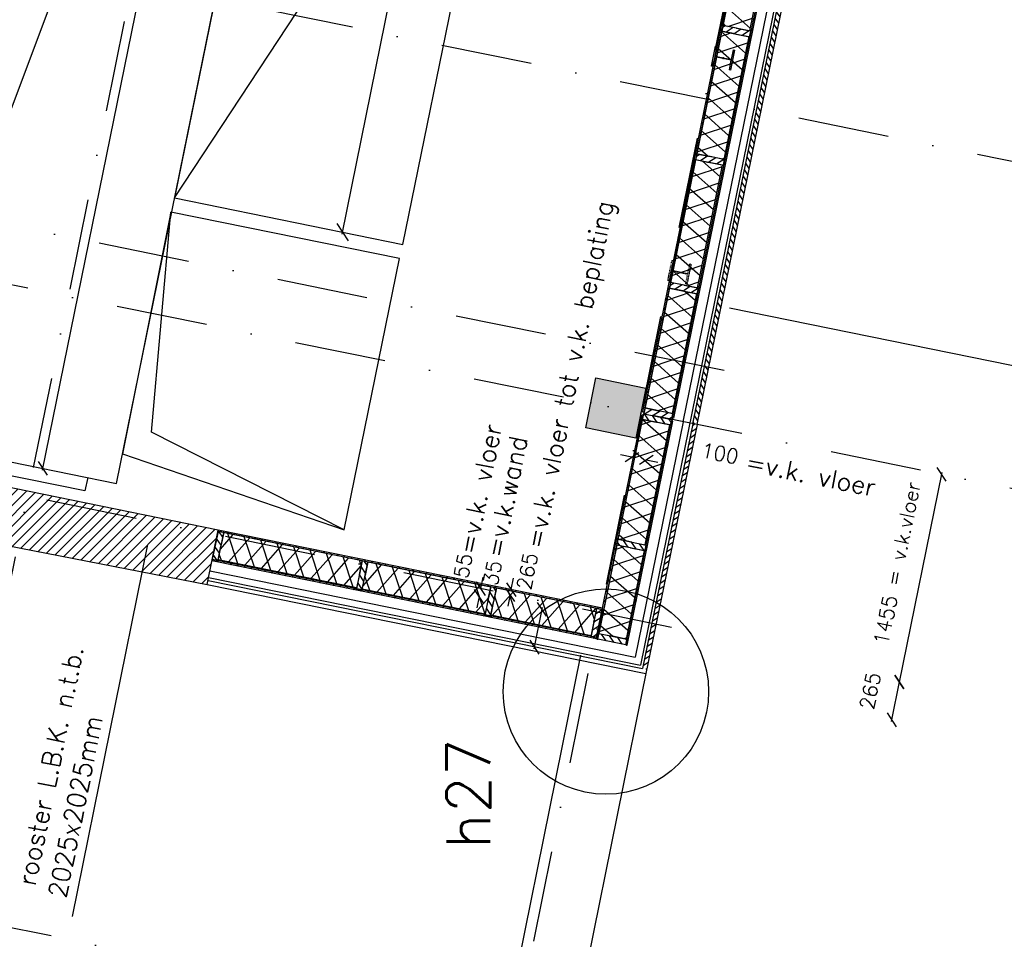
# Model space of a CAD drawing. Extents: x -33346 to 151546, y -8083 to 129543.
# Tile 12 of 68: x 25749 to 32505, y 21973 to 28285. Entities that reach past the tile are written whole.
import ezdxf
from ezdxf.enums import TextEntityAlignment as Align

# ---------------------------------------------------------------- set-up
doc = ezdxf.new("R2010")
doc.units = 0
doc.header["$LTSCALE"] = 50
doc.header["$MEASUREMENT"] = 0
doc.header["$PDSIZE"] = -1
doc.linetypes.add('HIDDEN2', pattern=[0.1875, 0.125, -0.0625])
doc.linetypes.add('XREF2$0$DASHDOT', pattern=[25, 12.5, -6.25, 0, -6.25])
doc.layers.get('0').update_dxf_attribs({"linetype": 'CONTINUOUS'})
doc.layers.get('DEFPOINTS').update_dxf_attribs({"linetype": 'CONTINUOUS'})
for name, color, linetype in [('_DETAILNUMMERS', 4, 'CONTINUOUS'), ('_DETAILNUMMERSTEKST', 4, 'CONTINUOUS'), ('_INSTALLATIES', 4, 'CONTINUOUS'), ('A--01A1_ACEER', 1, 'CONTINUOUS'), ('A--A21--_F-23-', 9, 'CONTINUOUS'), ('A--A25--_F-2--', 9, 'CONTINUOUS'), ('A--A28--_F-2--', 7, 'CONTINUOUS'), ('A--A28--_F12--', 7, 'CONTINUOUS'), ('A--A42--_F-23-', 9, 'CONTINUOUS'), ('A--L$7A1-_STRAMIEN', 1, 'CONTINUOUS'), ('A--L02-A3-_LOGO', 3, 'CONTINUOUS'), ('A--L21--', 3, 'CONTINUOUS'), ('A--L21--_F-2--', 7, 'CONTINUOUS'), ('A--L21A1_BUITENWAND', 1, 'CONTINUOUS'), ('A--L21A4_BUITENWAND', 4, 'CONTINUOUS'), ('A--L22A2_BINNENWAND', 2, 'CONTINUOUS'), ('A--L25--', 7, 'CONTINUOUS'), ('A--L25--_F-23-', 7, 'CONTINUOUS'), ('A--L28--', 7, 'CONTINUOUS'), ('A--L28--_F-2--', 7, 'CONTINUOUS'), ('A--L28--_F12--', 7, 'CONTINUOUS'), ('A--L42--', 7, 'CONTINUOUS'), ('A--L42--_F-23-', 7, 'CONTINUOUS'), ('A--M$1A-_F123-', 1, 'CONTINUOUS'), ('A--T01A-25_TEKST', 2, 'CONTINUOUS'), ('A--T01A-70_TEKST', 5, 'CONTINUOUS'), ('X--LR---_CP', 7, 'CONTINUOUS'), ('XREF2$0$A--L$7A-_STRAMIEN', 1, 'XREF2$0$DASHDOT'), ('XREF2$0$A--T$7A8-_STRAMIEN', 8, 'XREF2$0$DASHDOT')]:
    doc.layers.add(name, color=color, linetype=linetype)
doc.styles.add('ALFA-0_25', font='ROMANS')
doc.styles.add('HIEMSTRA', font='romans.shx')
doc.dimstyles.get("Standard").update_dxf_attribs({"dimscale": 40, "dimtxt": 2.5, "dimasz": 2, "dimexe": 0.3, "dimexo": 0.3, "dimgap": 2, "dimtad": 1, "dimdec": 0, "dimzin": 0, "dimtxsty": 'HIEMSTRA', "dimblk1": 'OBLIQUE', "dimblk2": 'OBLIQUE', "dimsah": 1, "dimcen": -0.09, "dimdle": 0.3, "dimse1": 1, "dimclrd": 2, "dimclre": 2, "dimclrt": 3, "dimazin": 3, "dimtfac": 1, "dimtdec": 4, "dimtofl": 0, "dimtmove": 0, "dimatfit": 3, "dimtvp": 625, "dimtolj": 1, "dimtzin": 0})
doc.dimstyles.new('STANDARD$0', dxfattribs={"dimscale": 50, "dimtxt": 2.5, "dimasz": 2, "dimexe": 2, "dimexo": 0, "dimgap": 2, "dimtad": 1, "dimdec": 0, "dimzin": 0, "dimtxsty": 'ALFA-0_25', "dimblk1": 'OBLIQUE', "dimblk2": 'OBLIQUE', "dimsah": 1, "dimcen": -3, "dimdle": 2, "dimclrd": 1, "dimclre": 1, "dimclrt": 2, "dimazin": 3, "dimtfac": 0.666667, "dimtofl": 0, "dimtmove": 0, "dimatfit": 3, "dimtvp": 0.833333, "dimtolj": 1, "dimtzin": 0})
pattern_1 = [(138.49, (48.99, -9.98), (-66.275, -74.884), []), (198.49, (48.99, -9.98), (31.714, -94.838), [])]

# ---------------------------------------------------------------- blocks, each defined once
blk = doc.blocks.new('_OBLIQUE')
at = {"color": 0, "linetype": 'BYBLOCK'}
blk.add_line((-0.5, -0.5), (0.5, 0.5), dxfattribs=at)
blk = doc.blocks.new('*D62')
at = {"layer": 'A--M$1A-_F123-', "color": 2, "linetype": 'CONTINUOUS'}
for p, q in [((27960.6, 26812.5), (28765, 30761.4)), ((29157.4, 30666.1), (28747.3, 30749.7))]:
    blk.add_line(p, q, dxfattribs=at)
at = {"layer": 'DEFPOINTS', "color": 0, "linetype": 'CONTINUOUS'}
for p in [(28762, 30746.7), (29172.1, 30663.2), (28373.7, 26743.6, -0.2)]:
    blk.add_point(p, dxfattribs=at)
at = {"layer": 'A--M$1A-_F123-', "color": 2, "linetype": 'CONTINUOUS', "xscale": 100, "yscale": 100, "zscale": 100}
for p, rotation in [((28762, 30746.7), 78.48629033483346), ((27963.5, 26827.2), 258.4862903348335)]:
    blk.add_blockref('_OBLIQUE', p, dxfattribs=dict(at, rotation=rotation))
at = {"layer": 'A--M$1A-_F123-', "color": 3, "linetype": 'CONTINUOUS', "insert": (28203.5, 28819.4), "char_height": 125, "attachment_point": 5, "rotation": 78.48629, "style": 'HIEMSTRA'}
blk.add_mtext('\\A1;4000', dxfattribs=at)
blk = doc.blocks.new('*D63')
at = {"layer": 'A--M$1A-_F123-', "color": 2, "linetype": 'CONTINUOUS'}
for p, q in [((25904.1, 25193.4), (27904.9, 35015.7)), ((28396, 34903.4), (27890.7, 35006.3))]:
    blk.add_line(p, q, dxfattribs=at)
at = {"layer": 'DEFPOINTS', "color": 0, "linetype": 'CONTINUOUS'}
for p in [(27902.5, 35003.9), (28407.8, 34901, -0.2), (26411.8, 25102.2)]:
    blk.add_point(p, dxfattribs=at)
at = {"layer": 'A--M$1A-_F123-', "color": 2, "linetype": 'CONTINUOUS', "xscale": 80, "yscale": 80, "zscale": 80}
for p, rotation in [((27902.5, 35003.9), 78.48643322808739), ((25906.5, 25205.1), 258.4864332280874)]:
    blk.add_blockref('_OBLIQUE', p, dxfattribs=dict(at, rotation=rotation))
at = {"layer": 'A--M$1A-_F123-', "color": 3, "linetype": 'CONTINUOUS', "insert": (26777.1, 30130.5), "char_height": 100, "attachment_point": 5, "rotation": 78.48643, "style": 'HIEMSTRA'}
blk.add_mtext('\\A1;10000', dxfattribs=at)
blk = doc.blocks.new('XREF2')
at = {"layer": 'XREF2$0$A--L$7A-_STRAMIEN'}
for p, q in [((-40234.938, -5510.896), (-64408.499, -586.705)), ((-45035.721, -6369.935), (-64767.784, -2350.484)), ((-45395.005, -8133.713), (-65209.382, -4097.495)), ((-45978.842, -10999.853), (-65793.219, -6963.635))]:
    blk.add_line(p, q, dxfattribs=at)
at = {"layer": 'XREF2$0$A--T$7A8-_STRAMIEN', "color": 8}
for p, q in [((-47404.652, 4600.571), (-56073.829, -37957.669)), ((-43474.365, 3799.966), (-52138.464, -38733.347)), ((-41238.067, -7551.737), (-64929.938, -2725.667))]:
    blk.add_line(p, q, dxfattribs=at)
blk = doc.blocks.new('Q020437-')
at = {"layer": 'A--A28--_F12--', "color": 8}
for points in [[(-175, -175), (-175, 175), (175, 175)], [(-175, -175), (175, 175), (175, -175)]]:
    blk.add_solid(points, dxfattribs=at)
at = {"layer": 'A--L28--_F12--', "color": 3, "linetype": 'CONTINUOUS'}
blk.add_lwpolyline([(-175, -175), (-175, 175), (175, 175), (175, -175)], close=True, dxfattribs=at)
at = {"layer": 'X--LR---_CP'}
for p in [(-175, 0), (-175, 0), (175, 0)]:
    blk.add_point(p, dxfattribs=at)
blk = doc.blocks.new('*D233')
at = {"layer": 'A--M$1A-_F123-', "color": 2, "linetype": 'CONTINUOUS'}
for p, q in [((29121.2, 24373), (29137.1, 24451.4)), ((29114.3, 24338.8), (29098.3, 24260.4)), ((29109.5, 24375.4), (29109.4, 24375.4))]:
    blk.add_line(p, q, dxfattribs=at)
at = {"layer": 'DEFPOINTS', "color": 0, "linetype": 'CONTINUOUS'}
for p in [(29114.3, 24338.8), (29121.2, 24373), (29121.3, 24373)]:
    blk.add_point(p, dxfattribs=at)
at = {"layer": 'A--M$1A-_F123-', "color": 2, "linetype": 'CONTINUOUS', "xscale": 80, "yscale": 80, "zscale": 80}
for p, rotation in [((29121.2, 24373), 258.5313590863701), ((29114.3, 24338.8), 78.53135908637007)]:
    blk.add_blockref('_OBLIQUE', p, dxfattribs=dict(at, rotation=rotation))
at = {"layer": 'A--M$1A-_F123-', "color": 3, "linetype": 'CONTINUOUS', "insert": (28992.9, 24488), "char_height": 100, "attachment_point": 5, "rotation": 78.53136, "style": 'HIEMSTRA'}
blk.add_mtext('\\A1;35', dxfattribs=at)
blk = doc.blocks.new('*D234')
at = {"layer": 'A--M$1A-_F123-', "color": 2, "linetype": 'CONTINUOUS'}
for p, q in [((29950, 25283.1), (29871.6, 25299.1)), ((29947.6, 25271.4), (29947.6, 25271.4)), ((30048, 25263.2), (30126.4, 25247.2))]:
    blk.add_line(p, q, dxfattribs=at)
at = {"layer": 'DEFPOINTS', "color": 0, "linetype": 'CONTINUOUS'}
for p in [(29950, 25283.1), (29950, 25283.1), (30048, 25263.2, -1)]:
    blk.add_point(p, dxfattribs=at)
at = {"layer": 'A--M$1A-_F123-', "color": 2, "linetype": 'CONTINUOUS', "xscale": 80, "yscale": 80, "zscale": 80}
for p, rotation in [((29950, 25283.1), 348.4862620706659), ((30048, 25263.2), 168.4862620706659)]:
    blk.add_blockref('_OBLIQUE', p, dxfattribs=dict(at, rotation=rotation))
at = {"layer": 'A--M$1A-_F123-', "color": 3, "linetype": 'CONTINUOUS', "insert": (30553.9, 25308.1), "char_height": 100, "attachment_point": 5, "rotation": 348.48626, "style": 'HIEMSTRA'}
blk.add_mtext('\\A1;100', dxfattribs=at)
blk = doc.blocks.new('*D262')
at = {"layer": 'A--M$1A-_F123-', "color": 2, "linetype": 'CONTINUOUS'}
for p, q in [((28912.1, 24380), (28928.1, 24458.4)), ((28901.2, 24326.1), (28885.2, 24247.7)), ((28889.4, 24328.5), (28889.4, 24328.5))]:
    blk.add_line(p, q, dxfattribs=at)
at = {"layer": 'DEFPOINTS', "color": 0, "linetype": 'CONTINUOUS'}
for p in [(28901.2, 24326.1, 0), (28901.2, 24326.1), (28912.1, 24380)]:
    blk.add_point(p, dxfattribs=at)
at = {"layer": 'A--M$1A-_F123-', "color": 2, "linetype": 'CONTINUOUS', "xscale": 80, "yscale": 80, "zscale": 80}
for p, rotation in [((28912.1, 24380), 258.4877704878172), ((28901.2, 24326.1), 78.48777048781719)]:
    blk.add_blockref('_OBLIQUE', p, dxfattribs=dict(at, rotation=rotation))
at = {"layer": 'A--M$1A-_F123-', "color": 3, "linetype": 'CONTINUOUS', "insert": (28790.7, 24537.1), "char_height": 100, "attachment_point": 5, "rotation": 78.48777, "style": 'HIEMSTRA'}
blk.add_mtext('\\A1;55', dxfattribs=at)
blk = doc.blocks.new('Q020490-')
at = {"layer": 'A--A28--_F-2--', "color": 3, "linetype": 'CONTINUOUS'}
for points in [[(-2.75, 58), (-70, 66.5), (70, 66.5)], [(-2.75, 58), (-70, 58), (-70, 66.5)], [(-2.75, 58), (70, 66.5), (70, 58)], [(2.75, -58), (-2.75, -58), (-2.75, 58)], [(-2.75, 58), (2.75, 58), (2.75, -58)], [(-2.75, 58), (70, 58), (2.75, 58)], [(70, -66.5), (-70, -58), (-2.75, -58)], [(70, -66.5), (-70, -66.5), (-70, -58)], [(2.75, -58), (70, -66.5), (-2.75, -58)], [(2.75, -58), (70, -58), (70, -66.5)]]:
    blk.add_solid(points, dxfattribs=at)
at = {"layer": 'A--L28--_F-2--', "color": 3, "linetype": 'CONTINUOUS'}
blk.add_lwpolyline([(70, -66.5), (-70, -66.5), (-70, -58), (-2.75, -58), (-2.75, 58), (-70, 58), (-70, 66.5), (70, 66.5), (70, 58), (2.75, 58), (2.75, -58), (70, -58)], close=True, dxfattribs=at)
at = {"layer": 'X--LR---_CP', "color": 2, "linetype": 'CONTINUOUS'}
for p in [(-2.75, 0), (0, 0), (2.75, 0)]:
    blk.add_point(p, dxfattribs=at)
blk = doc.blocks.new('NH40_196')
at = {"layer": 'A--A25--_F-2--'}
h = blk.add_hatch(dxfattribs=at)
h.set_pattern_fill('ALFALINE', color=256, scale=40, style=0, pattern_type=2)
h.set_pattern_definition([(45, (-6, 0), (-28.284, 28.284), [])])
h.paths.add_polyline_path([(0, 0), (0, 196), (40, 196), (40, 0)])
at = {"layer": 'A--L25--_F-23-', "color": 2, "linetype": 'CONTINUOUS'}
blk.add_lwpolyline([(0, 0), (0, 196), (40, 196), (40, 0)], close=True, dxfattribs=at)
at = {"layer": 'X--LR---_CP'}
for p in [(0, 0), (0, 0), (40, 0)]:
    blk.add_point(p, dxfattribs=at)
blk = doc.blocks.new('*U727')
at = {"layer": 'A--A42--_F-23-', "linetype": 'CONTINUOUS'}
h = blk.add_hatch(dxfattribs=at)
h.set_pattern_fill('ALFALINE', color=256, scale=40, style=0)
h.set_pattern_definition([(45, (-31023.915, -29450.602), (-28.28427, 28.28427), [])])
h.paths.add_polyline_path([(0, 0), (4.9, -1), (-789.3, -3901.2), (-794.2, -3900.2), (-799.1, -3899.2), (-4.9, 1)])
at = {"layer": 'A--L42--_F-23-', "color": 2, "linetype": 'CONTINUOUS'}
for points in [[(0, 0), (-4.9, 1), (-799.1, -3899.2), (-794.2, -3900.2)], [(0, 0), (4.9, -1), (-789.3, -3901.2), (-794.2, -3900.2)]]:
    blk.add_lwpolyline(points, dxfattribs=at)
blk = doc.blocks.new('*U726')
at = {"layer": 'A--A42--_F-23-', "linetype": 'CONTINUOUS'}
h = blk.add_hatch(dxfattribs=at)
h.set_pattern_fill('ALFALINE', color=256, scale=40, style=0)
h.set_pattern_definition([(45, (-30822.028, -29491.56), (-28.28427, 28.28427), [])])
h.paths.add_polyline_path([(0, 0), (4.9, -1), (-789.3, -3900.9), (-794.2, -3899.9), (-799.1, -3898.9), (-4.9, 1)])
at = {"layer": 'A--L42--_F-23-', "color": 2, "linetype": 'CONTINUOUS'}
for points in [[(0, 0), (-4.9, 1), (-799.1, -3898.9), (-794.2, -3899.9)], [(0, 0), (4.9, -1), (-789.3, -3900.9), (-794.2, -3899.9)]]:
    blk.add_lwpolyline(points, dxfattribs=at)
blk = doc.blocks.new('*U725')
at = {"layer": 'A--A21--_F-23-', "linetype": 'CONTINUOUS'}
h = blk.add_hatch(dxfattribs=at)
h.set_pattern_fill('ALFAISO', color=256, scale=100, angle=78.49, style=0)
h.set_pattern_definition(pattern_1)
h.paths.add_polyline_path([(0, 0), (-93.1, 19), (78.5, 861.7), (171.6, 842.7), (264.7, 823.7), (93.1, -19)])
at = {"layer": 'A--L21--_F-2--', "color": 2, "linetype": 'CONTINUOUS'}
for points in [[(0, 0), (-93.1, 19), (78.5, 861.7), (171.6, 842.7)], [(0, 0), (93.1, -19), (264.7, 823.7), (171.6, 842.7)]]:
    blk.add_lwpolyline(points, dxfattribs=at)
blk = doc.blocks.new('*U724')
at = {"layer": 'A--A21--_F-23-', "linetype": 'CONTINUOUS'}
h = blk.add_hatch(dxfattribs=at)
h.set_pattern_fill('ALFAISO', color=256, scale=100, angle=258.49, style=0)
h.set_pattern_definition([(318.49, (-48.99, 9.98), (66.275, 74.884), []), (18.49, (-48.99, 9.98), (-31.714, 94.838), [])])
h.paths.add_polyline_path([(0, 0), (93.1, -19), (-78.5, -861.7), (-171.6, -842.7), (-264.7, -823.7), (-93.1, 19)])
at = {"layer": 'A--L21--_F-2--', "color": 2, "linetype": 'CONTINUOUS'}
for points in [[(0, 0), (-93.1, 19), (-264.7, -823.7), (-171.6, -842.7)], [(0, 0), (93.1, -19), (-78.5, -861.7), (-171.6, -842.7)]]:
    blk.add_lwpolyline(points, dxfattribs=at)
blk = doc.blocks.new('*U723')
at = {"layer": 'A--A21--_F-23-', "linetype": 'CONTINUOUS'}
h = blk.add_hatch(dxfattribs=at)
h.set_pattern_fill('ALFAISO', color=256, scale=100, angle=258.49, style=0)
h.set_pattern_definition([(318.49, (-48.99, 9.98), (66.275, 74.884), []), (18.49, (-48.99, 9.98), (-31.714, 94.838), [])])
h.paths.add_polyline_path([(0, 0), (93.1, -19), (-74.5, -842.1), (-167.6, -823.1), (-260.7, -804.2), (-93.1, 19)])
at = {"layer": 'A--L21--_F-2--', "color": 2, "linetype": 'CONTINUOUS'}
for points in [[(0, 0), (-93.1, 19), (-260.7, -804.2), (-167.6, -823.1)], [(0, 0), (93.1, -19), (-74.5, -842.1), (-167.6, -823.1)]]:
    blk.add_lwpolyline(points, dxfattribs=at)
blk = doc.blocks.new('*U721')
at = {"layer": 'A--A21--_F-23-', "linetype": 'CONTINUOUS'}
h = blk.add_hatch(dxfattribs=at)
h.set_pattern_fill('ALFAISO', color=256, scale=100, angle=78.49, style=0)
h.set_pattern_definition(pattern_1)
h.paths.add_polyline_path([(0, 0), (-93.1, 19), (78.5, 861.7), (171.6, 842.7), (264.7, 823.7), (93.1, -19)])
at = {"layer": 'A--L21--_F-2--', "color": 2, "linetype": 'CONTINUOUS'}
for points in [[(0, 0), (-93.1, 19), (78.5, 861.7), (171.6, 842.7)], [(0, 0), (93.1, -19), (264.7, 823.7), (171.6, 842.7)]]:
    blk.add_lwpolyline(points, dxfattribs=at)
blk = doc.blocks.new('*U720')
at = {"layer": 'A--A42--_F-23-', "linetype": 'CONTINUOUS'}
h = blk.add_hatch(dxfattribs=at)
h.set_pattern_fill('ALFALINE', color=256, scale=40, style=0)
h.set_pattern_definition([(45, (-29912.144, -23992.42), (-28.28427, 28.28427), [])])
h.paths.add_polyline_path([(0, 0), (-4.9, 1), (308.7, 1539.6), (313.6, 1538.6), (318.5, 1537.6), (4.9, -1)])
at = {"layer": 'A--L42--_F-23-', "color": 2, "linetype": 'CONTINUOUS'}
for points in [[(0, 0), (-4.9, 1), (308.7, 1539.6), (313.6, 1538.6)], [(0, 0), (4.9, -1), (318.5, 1537.6), (313.6, 1538.6)]]:
    blk.add_lwpolyline(points, dxfattribs=at)
blk = doc.blocks.new('*U719')
at = {"layer": 'A--A21--_F-23-', "linetype": 'CONTINUOUS'}
h = blk.add_hatch(dxfattribs=at)
h.set_pattern_fill('ALFAISO', color=256, scale=100, angle=258.47439, style=0)
h.set_pattern_definition([(318.474, (-48.99, 9.99), (66.295, 74.866), []), (18.474, (-48.99, 9.99), (-31.688, 94.847), [])])
h.paths.add_polyline_path([(0, 0), (93.1, -19), (-30.8, -626.6), (-123.9, -607.6), (-217, -588.6), (-93.1, 19)])
at = {"layer": 'A--L21--_F-2--', "color": 2, "linetype": 'CONTINUOUS'}
for points in [[(0, 0), (-93.1, 19), (-217, -588.6), (-123.9, -607.6)], [(0, 0), (93.1, -19), (-30.8, -626.6), (-123.9, -607.6)]]:
    blk.add_lwpolyline(points, dxfattribs=at)
blk = doc.blocks.new('*U718')
at = {"layer": 'A--A21--_F-23-', "linetype": 'CONTINUOUS'}
h = blk.add_hatch(dxfattribs=at)
h.set_pattern_fill('ALFAISO', color=256, scale=100, angle=78.48258, style=0)
h.set_pattern_definition([(138.483, (48.99, -9.98), (-66.285, -74.875), []), (198.483, (48.99, -9.98), (31.702, -94.842), [])])
h.paths.add_polyline_path([(0, 0), (-93.1, 19), (74.6, 842.1), (167.7, 823.1), (260.8, 804.1), (93.1, -19)])
at = {"layer": 'A--L21--_F-2--', "color": 2, "linetype": 'CONTINUOUS'}
for points in [[(0, 0), (-93.1, 19), (74.6, 842.1), (167.7, 823.1)], [(0, 0), (93.1, -19), (260.8, 804.1), (167.7, 823.1)]]:
    blk.add_lwpolyline(points, dxfattribs=at)
blk = doc.blocks.new('A$C6C660DB7')
at = {"layer": 'A--L21A4_BUITENWAND', "linetype": 'CONTINUOUS'}
for p, q in [((18178.2, -11698.7, 0.3), (22523.9, 9790.8, 0.3)), ((18558.6, -12163.7, 0.3), (22979.7, 9698.6, 0.3))]:
    blk.add_line(p, q, dxfattribs=at)
blk = doc.blocks.new('*D510')
at = {"layer": 'A--M$1A-_F123-', "color": 2, "linetype": 'CONTINUOUS'}
for p, q in [((29334.9, 24250), (29277.3, 23966.3)), ((29268, 23980.5), (29267.9, 23980.5))]:
    blk.add_line(p, q, dxfattribs=at)
at = {"layer": 'DEFPOINTS', "color": 0, "linetype": 'CONTINUOUS'}
for p in [(29332.6, 24238.2), (29279.7, 23978.1, 0), (29279.7, 23978.1)]:
    blk.add_point(p, dxfattribs=at)
at = {"layer": 'A--M$1A-_F123-', "color": 2, "linetype": 'CONTINUOUS', "xscale": 80, "yscale": 80, "zscale": 80}
for p, rotation in [((29332.5, 24238.2), 78.5133445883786), ((29279.7, 23978.1), 258.5133445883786)]:
    blk.add_blockref('_OBLIQUE', p, dxfattribs=dict(at, rotation=rotation))
at = {"layer": 'A--M$1A-_F123-', "color": 3, "linetype": 'CONTINUOUS', "insert": (29231.3, 24498.8), "char_height": 100, "attachment_point": 5, "rotation": 78.51334, "style": 'HIEMSTRA'}
blk.add_mtext('\\A1;265', dxfattribs=at)
blk = doc.blocks.new('*U535')
at = {"layer": 'A--A42--_F-23-', "linetype": 'CONTINUOUS'}
h = blk.add_hatch(dxfattribs=at)
h.set_pattern_fill('ALFALINE', color=256, scale=40, style=0)
h.set_pattern_definition([(45, (-29707.228, -24039.23), (-28.28427, 28.28427), [])])
h.paths.add_polyline_path([(0, 0), (-1, -4.9), (-2639.4, 531.1), (-2638.4, 536), (-2637.4, 540.9), (1, 4.9)])
at = {"layer": 'A--L42--_F-23-', "color": 2, "linetype": 'CONTINUOUS'}
for points in [[(0, 0), (1, 4.9), (-2637.4, 540.9), (-2638.4, 536)], [(0, 0), (-1, -4.9), (-2639.4, 531.1), (-2638.4, 536)]]:
    blk.add_lwpolyline(points, dxfattribs=at)
blk = doc.blocks.new('*U534')
at = {"layer": 'A--A42--_F-23-', "linetype": 'CONTINUOUS'}
h = blk.add_hatch(dxfattribs=at)
h.set_pattern_fill('ALFALINE', color=256, scale=40, style=0)
h.set_pattern_definition([(45, (-29747.527, -24241.266), (-28.28427, 28.28427), [])])
h.paths.add_polyline_path([(0, 0), (1, 4.9), (-2636.2, 540.7), (-2637.2, 535.8), (-2638.2, 530.9), (-1, -4.9)])
at = {"layer": 'A--L42--_F-23-', "color": 2, "linetype": 'CONTINUOUS'}
for points in [[(0, 0), (1, 4.9), (-2636.2, 540.7), (-2637.2, 535.8)], [(0, 0), (-1, -4.9), (-2638.2, 530.9), (-2637.2, 535.8)]]:
    blk.add_lwpolyline(points, dxfattribs=at)
blk = doc.blocks.new('*U533')
at = {"layer": 'A--A42--_F-23-', "linetype": 'CONTINUOUS'}
h = blk.add_hatch(dxfattribs=at)
h.set_pattern_fill('ALFALINE', color=256, scale=40, style=0)
h.set_pattern_definition([(45, (-29710.292, -24033.55), (-28.28427, 28.28427), [])])
h.paths.add_polyline_path([(0, 0), (-4.9, 1), (308.7, 1539.6), (313.6, 1538.6), (318.5, 1537.6), (4.9, -1)])
at = {"layer": 'A--L42--_F-23-', "color": 2, "linetype": 'CONTINUOUS'}
for points in [[(0, 0), (-4.9, 1), (308.7, 1539.6), (313.6, 1538.6)], [(0, 0), (4.9, -1), (318.5, 1537.6), (313.6, 1538.6)]]:
    blk.add_lwpolyline(points, dxfattribs=at)
blk = doc.blocks.new('*U531')
at = {"layer": 'A--A21--_F-23-', "linetype": 'CONTINUOUS'}
h = blk.add_hatch(dxfattribs=at)
h.set_pattern_fill('ALFAISO', color=256, scale=100, angle=168.49012, style=0)
h.set_pattern_definition([(228.49, (9.98, 48.99), (74.884, -66.275), []), (288.49, (9.98, 48.99), (94.838, 31.714), [])])
h.paths.add_polyline_path([(0, 0), (-19, -93.1), (-969, 100.4), (-950, 193.5), (-931.1, 286.5), (19, 93.1)])
at = {"layer": 'A--L21--_F-2--', "color": 2, "linetype": 'CONTINUOUS'}
for points in [[(0, 0), (19, 93.1), (-931.1, 286.5), (-950, 193.5)], [(0, 0), (-19, -93.1), (-969, 100.4), (-950, 193.5)]]:
    blk.add_lwpolyline(points, dxfattribs=at)
blk = doc.blocks.new('*U530')
at = {"layer": 'A--A21--_F-23-', "linetype": 'CONTINUOUS'}
h = blk.add_hatch(dxfattribs=at)
h.set_pattern_fill('ALFAISO', color=256, scale=100, angle=168.49, style=0)
h.set_pattern_definition([(228.49, (9.98, 48.99), (74.884, -66.275), []), (288.49, (9.98, 48.99), (94.838, 31.714), [])])
h.paths.add_polyline_path([(0, 0), (-19, -93.1), (-861.7, 78.5), (-842.7, 171.6), (-823.7, 264.7), (19, 93.1)])
at = {"layer": 'A--L21--_F-2--', "color": 2, "linetype": 'CONTINUOUS'}
for points in [[(0, 0), (19, 93.1), (-823.7, 264.7), (-842.7, 171.6)], [(0, 0), (-19, -93.1), (-861.7, 78.5), (-842.7, 171.6)]]:
    blk.add_lwpolyline(points, dxfattribs=at)
blk = doc.blocks.new('*U529')
at = {"layer": 'A--A21--_F-23-', "linetype": 'CONTINUOUS'}
h = blk.add_hatch(dxfattribs=at)
h.set_pattern_fill('ALFAISO', color=256, scale=100, angle=168.49, style=0)
h.set_pattern_definition([(228.49, (9.98, 48.99), (74.884, -66.275), []), (288.49, (9.98, 48.99), (94.838, 31.714), [])])
h.paths.add_polyline_path([(0, 0), (-19, -93.1), (-707.2, 47.1), (-688.2, 140.1), (-669.3, 233.2), (19, 93.1)])
at = {"layer": 'A--L21--_F-2--', "color": 2, "linetype": 'CONTINUOUS'}
for points in [[(0, 0), (19, 93.1), (-669.3, 233.2), (-688.2, 140.1)], [(0, 0), (-19, -93.1), (-707.2, 47.1), (-688.2, 140.1)]]:
    blk.add_lwpolyline(points, dxfattribs=at)
blk = doc.blocks.new('*D511')
at = {"layer": 'A--M$1A-_F123-', "color": 1, "linetype": 'CONTINUOUS'}
blk.add_line((32077, 25176.3), (31781.8, 23727.1), dxfattribs=at)
at = {"layer": 'DEFPOINTS', "color": 0, "linetype": 'CONTINUOUS'}
for p in [(32074.6, 25164.6), (31784.2, 23738.9), (31784.2, 23738.9)]:
    blk.add_point(p, dxfattribs=at)
at = {"layer": 'A--M$1A-_F123-', "color": 1, "linetype": 'CONTINUOUS', "xscale": 80, "yscale": 80, "zscale": 80}
for p, rotation in [((32074.6, 25164.6), 78.48513587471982), ((31784.2, 23738.9), 258.4851358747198)]:
    blk.add_blockref('_OBLIQUE', p, dxfattribs=dict(at, rotation=rotation))
at = {"layer": 'A--M$1A-_F123-', "color": 2, "linetype": 'CONTINUOUS', "insert": (31769.2, 24553.4), "char_height": 100, "attachment_point": 5, "rotation": 78.48514, "style": 'HIEMSTRA'}
blk.add_mtext('\\A1;1455 = v.k.vloer', dxfattribs=at)
blk = doc.blocks.new('*D512')
at = {"layer": 'A--M$1A-_F123-', "color": 1, "linetype": 'CONTINUOUS'}
blk.add_line((31786.6, 23750.6), (31728.9, 23467.4), dxfattribs=at)
at = {"layer": 'DEFPOINTS', "color": 0, "linetype": 'CONTINUOUS'}
for p in [(31784.2, 23738.9), (31731.3, 23479.2), (31731.3, 23479.2)]:
    blk.add_point(p, dxfattribs=at)
at = {"layer": 'A--M$1A-_F123-', "color": 1, "linetype": 'CONTINUOUS', "xscale": 80, "yscale": 80, "zscale": 80}
for p, rotation in [((31784.2, 23738.9), 78.48513587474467), ((31731.3, 23479.2), 258.4851358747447)]:
    blk.add_blockref('_OBLIQUE', p, dxfattribs=dict(at, rotation=rotation))
at = {"layer": 'A--M$1A-_F123-', "color": 2, "linetype": 'CONTINUOUS', "insert": (31584.7, 23677.9), "char_height": 100, "attachment_point": 5, "rotation": 78.48514, "style": 'HIEMSTRA'}
blk.add_mtext('\\A1;265', dxfattribs=at)

msp = doc.modelspace()

# ---------------------------------------------------------------- hatches: boundary and pattern name
at = {"layer": 'A--01A1_ACEER', "linetype": 'CONTINUOUS'}
h = msp.add_hatch(dxfattribs=at)
h.set_pattern_fill('ANSI31', color=256, scale=250, angle=78.49, style=0)
h.set_pattern_definition([(123.49, (18836.53, -6089.41), (-26.061942, -17.243482), [])])
h.paths.add_polyline_path([(30366.9, 25512.3), (31165, 29431.9), (31194.4, 29425.9), (30396.3, 25506.3)])
h = msp.add_hatch(dxfattribs=at)
h.set_pattern_fill('ANSI31', color=256, scale=250, angle=78.49, style=0)
h.set_pattern_definition([(213.48258, (32116.995, 59106.31), (-17.240107, 26.064175), [])])
h.paths.add_polyline_path([(30366.9, 25512.3), (30022.1, 23832.6), (30051.5, 23826.7), (30396.3, 25506.3)])
at = {"layer": 'A--L$7A1-_STRAMIEN'}
h = msp.add_hatch(dxfattribs=at)
h.set_pattern_fill('ANSI31', color=256, scale=400, style=0)
h.set_pattern_definition([(45, (-27.327, 5.55), (-35.35534, 35.35534), [])])
h.paths.add_polyline_path([(24826.8, 24839), (27035.2, 24407.5), (27111.3, 24781.8), (24906.6, 25230.9)])

# ---------------------------------------------------------------- linework, layer by layer
at = {"layer": '_DETAILNUMMERS'}
msp.add_circle((29771, 23673), 704.5, dxfattribs=at)
at = {"layer": '_INSTALLATIES', "linetype": 'CONTINUOUS'}
for p, q in [((24844, 25421.5), (28407.8, 34901)), ((26811, 27062), (29177.2, 30662.1))]:
    msp.add_line(p, q, dxfattribs=at)
for points in [[(26411.8, 25102.2), (28407.8, 34901), (26840, 35220.4), (24844, 25421.5), (26411.8, 25102.2)], [(29177.2, 30662.1), (27609.4, 30981.5), (26811, 27062), (28378.8, 26742.6)], [(28353.7, 26645.7), (26785.9, 26965), (26453.2, 25305.4), (27974.5, 24783.9)]]:
    msp.add_lwpolyline(points, close=True, dxfattribs=at)
msp.add_lwpolyline([(27974.5, 24783.9), (26652.6, 25453.1), (26785.9, 26965)], dxfattribs=at)
at = {"layer": 'A--L$7A1-_STRAMIEN', "color": 2}
for p, q in [((26196.4, 25050.5), (24922.5, 25310)), ((26215.5, 25143), (26196.4, 25050.5))]:
    msp.add_line(p, q, dxfattribs=at)
at = {"layer": 'A--L$7A1-_STRAMIEN'}
msp.add_line((26110.7, 22129.6), (26627.5, 24683), dxfattribs=at)
at = {"layer": 'A--L$7A1-_STRAMIEN', "color": 3, "elevation": 0}
msp.add_lwpolyline([(24826.8, 24839), (27035.2, 24407.5), (27111.3, 24781.8), (24906.6, 25230.9)], close=True, dxfattribs=at)
at = {"layer": 'A--L21--'}
for p, q in [((30366.9, 25512.3), (31165, 29431.9)), ((30396.3, 25506.3), (31194.4, 29425.9)), ((30366.9, 25512.3), (30022.1, 23832.6, -0.1)), ((30396.3, 25506.3), (30045.6, 23798.1, -0.1)), ((27035.1, 24407.5, 0), (30045.5, 23797.4, -0.1)), ((27041.1, 24436.8, 0), (30022.1, 23832.6, -0.1))]:
    msp.add_line(p, q, dxfattribs=at)
at = {"layer": 'A--L21A1_BUITENWAND'}
msp.add_lwpolyline([(30619, 26308.3), (34207.5, 25577.5), (35483.1, 31836.1), (35373.3, 31858.5)], dxfattribs=at)
at = {"layer": 'A--L22A2_BINNENWAND', "color": 2, "linetype": 'CONTINUOUS'}
for p, q in [((31708.7, 32197.6, 0.2), (30008.9, 23855.7, 0)), ((30302.2, 25525.6), (31100.4, 29445.1)), ((30302.2, 25525.5), (29973, 23909.8)), ((27054.3, 24501.5, 0), (29973, 23909.8, 0)), ((27045.1, 24456.5, 0), (30009.3, 23855.6))]:
    msp.add_line(p, q, dxfattribs=at)
at = {"layer": 'A--L28--_F-2--', "color": 1, "linetype": 'HIDDEN2'}
msp.add_lwpolyline([(30354.8, 26606.7), (30326.9, 26469.5), (30318.6, 26471.2), (30332, 26537.1), (30218.3, 26560.2), (30204.9, 26494.3), (30196.6, 26496), (30224.5, 26633.2), (30232.8, 26631.5), (30219.4, 26565.6), (30333.1, 26542.5), (30346.5, 26608.4)], close=True, dxfattribs=at)

# ---------------------------------------------------------------- block references
at = {"layer": 'A--L02-A3-_LOGO'}
msp.add_blockref('A$C6C660DB7', (7074.3, 14132.7), dxfattribs=at)
at = {"layer": 'A--L21--', "linetype": 'CONTINUOUS'}
for name, p in [('*U721', (30666.6, 28227.2)), ('*U724', (30658.6, 28188)), ('*U725', (30307.4, 26463.4)), ('*U723', (30299.5, 26424.2)), ('*U718', (29948.2, 24699.6)), ('*U531', (28079.6, 24477.6)), ('*U719', (29940.2, 24660.4)), ('*U530', (28961.5, 24298)), ('*U529', (29689, 24149.9))]:
    msp.add_blockref(name, p, dxfattribs=at)
at = {"layer": 'A--L25--', "xscale": -1}
for p, rotation in [((30565.5, 28206.9), 258.49), ((30386, 27325), 258.49), ((30206.4, 26443.1), 258.49), ((30030.8, 25580.8), 258.49), ((27109.5, 24572.1, 0), 348.49), ((28098.7, 24370.6), 348.49), ((28980.6, 24191.1), 348.49)]:
    msp.add_blockref('NH40_196', p, dxfattribs=dict(at, rotation=rotation))
at = {"layer": 'A--L25--'}
for p, rotation in [((30030.8, 25580.8), 258.4825806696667), ((29855.1, 24718.5), 258.4825806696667), ((29669, 24052.1), 348.4825806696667), ((29723.2, 24071.7), 258.4825806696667)]:
    msp.add_blockref('NH40_196', p, dxfattribs=dict(at, rotation=rotation))
at = {"layer": 'A--L28--', "linetype": 'CONTINUOUS'}
for name, p, rotation in [('Q020490-', (30575.3, 28021.1), 78.49249757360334), ('Q020437-', (29839.7, 25619.8), 348.492528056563)]:
    msp.add_blockref(name, p, dxfattribs=dict(at, rotation=rotation))
at = {"layer": 'A--L42--'}
for name, p in [('*U726', (30822, 29491.6)), ('*U727', (31023.9, 29450.6)), ('*U533', (29710.3, 24033.6)), ('*U720', (29912.1, 23992.4)), ('*U534', (29747.5, 24241.3)), ('*U535', (29707.2, 24039.2))]:
    msp.add_blockref(name, p, dxfattribs=at)
at = {"layer": 'A--T01A-70_TEKST', "color": 4}
msp.add_blockref('XREF2', (75617.3, 32246.9), dxfattribs=at)

# ---------------------------------------------------------------- texts
at = {"layer": '_DETAILNUMMERSTEKST', "style": 'ALFA-0_25'}
msp.add_text('h27', height=300, rotation=90, dxfattribs=at).set_placement((28978, 22592.5))
at = {"layer": 'A--T01A-25_TEKST', "style": 'HIEMSTRA'}
for s, rotation, p in [('=v.k. vloer tot v.k. beplating', 78.49, (29339.7, 24645)), ('=v.k. vloer', 78.49, (28877.9, 24606.8)), ('=v.k.wand', 78.49, (29066.2, 24584.2)), ('=v.k. vloer', 348.49, (30721.3, 25192))]:
    msp.add_text(s, height=125, rotation=rotation, dxfattribs=at).set_placement(p)
for s, p in [('rooster L.B.K. n.t.b.', (26188.1, 23970.9)), ('2025x2025mm', (26318.4, 23492.9))]:
    msp.add_text(s, height=125, rotation=78.4863, dxfattribs=at).set_placement(p, align=Align.RIGHT)

# ---------------------------------------------------------------- dimensions: what is measured, and where the dimension line sits
at = {"layer": 'A--M$1A-_F123-', "linetype": 'CONTINUOUS'}
dim = msp.add_aligned_dim(p1=(26411.8, 25102.2), p2=(28407.8, 34901, -0.2), distance=515.7, dimstyle='STANDARD', dxfattribs=at)
dim.commit()
dim.dimension.update_dxf_attribs({"geometry": '*D63', "text_midpoint": (26777.1, 30130.5)})
dim = msp.add_aligned_dim(p1=(28373.7, 26743.6, -0.2), p2=(29172.1, 30663.2), distance=418.6, dimstyle='STANDARD', override={"dimscale": 50, "dimtxsty": 'HIEMSTRA'}, dxfattribs=at)
dim.commit()
dim.dimension.update_dxf_attribs({"geometry": '*D62', "text_midpoint": (28203.5, 28819.4)})
for base, p1, p2, angle, picture, middle in [((29950, 25283.1, 1), (30048, 25263.2), (29950, 25283.1, 1), 168.48626, '*D234', (30553.9, 25308.1, 1)), ((28901.2, 24326.1), (28912.1, 24380), (28901.2, 24326.1, 0), 258.48777, '*D262', (28790.7, 24537.1)), ((29279.7, 23978.1, 0), (29332.6, 24238.2, 0), (29279.7, 23978.1, 0), 258.51334, '*D510', (29231.3, 24498.8, 0)), ((29121.2, 24373), (29114.3, 24338.8), (29121.3, 24373), 78.53136, '*D233', (28992.9, 24488))]:
    dim = msp.add_linear_dim(base=base, p1=p1, p2=p2, angle=angle, dimstyle='STANDARD', dxfattribs=at)
    dim.commit()
    dim.dimension.update_dxf_attribs({"geometry": picture, "text_midpoint": middle, "dimtype": 161})
dim = msp.add_linear_dim(base=(31784.2, 23738.9), p1=(32074.6, 25164.6), p2=(31784.2, 23738.9), angle=258.48514, text='<> = v.k.vloer', dimstyle='STANDARD$0', override={"dimscale": 40, "dimexe": 0.3, "dimexo": 0.3, "dimtxsty": 'HIEMSTRA', "dimcen": -0.09, "dimdle": 0.3, "dimse1": 1, "dimtfac": 1, "dimtdec": 4, "dimtvp": 625}, dxfattribs=at)
dim.commit()
dim.dimension.update_dxf_attribs({"geometry": '*D511', "text_midpoint": (31769.2, 24553.4), "dimtype": 161})
dim = msp.add_linear_dim(base=(31731.3, 23479.2), p1=(31784.2, 23738.9), p2=(31731.3, 23479.2), angle=258.48514, dimstyle='STANDARD$0', override={"dimscale": 40, "dimexe": 0.3, "dimexo": 0.3, "dimtxsty": 'HIEMSTRA', "dimcen": -0.09, "dimdle": 0.3, "dimse1": 1, "dimtfac": 1, "dimtdec": 4, "dimtvp": 625}, dxfattribs=at)
dim.commit()
dim.dimension.update_dxf_attribs({"geometry": '*D512', "text_midpoint": (31584.7, 23677.9), "dimtype": 161})

doc.saveas('drawing.dxf')
